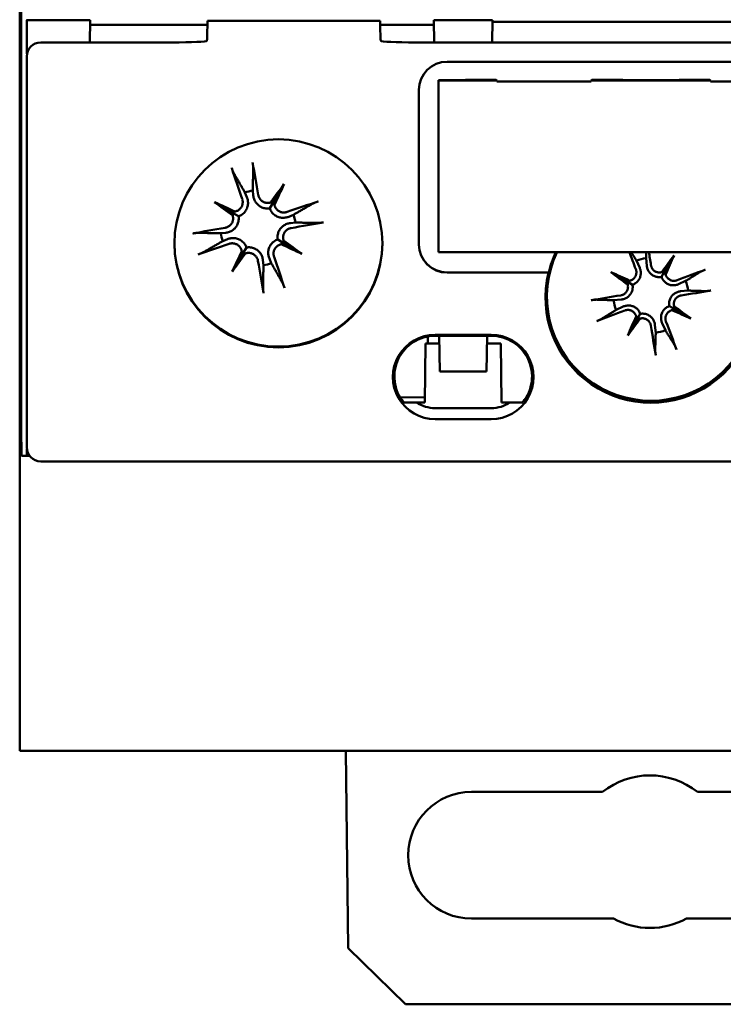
# Model space of a CAD drawing. Header units: millimetres. Extents: x 0 to 187, y 0 to 231.
# Tile 3 of 16: x 142 to 167, y 0 to 35. Entities that reach past the tile are written whole.
import ezdxf

# ---------------------------------------------------------------- set-up
doc = ezdxf.new("R2010")
doc.units = ezdxf.units.MM
doc.layers.add('Arêtes visibles(ISO)', color=7, linetype='Continuous', lineweight=50)

msp = doc.modelspace()

# ---------------------------------------------------------------- linework, layer by layer
at = {"layer": 'Arêtes visibles(ISO)'}
for p, q in [((142.359, 9.009), (142.359, 89.009)), ((142.409, 27.402), (142.409, 70.602)), ((142.618, 35.002), (142.63, 35.014)), ((142.618, 33.8), (142.618, 35.002)), ((144.867, 35.002), (142.618, 35.002)), ((144.867, 35.002), (144.853, 34.205)), ((144.864, 34.828), (149.033, 34.828)), ((149.033, 34.755), (149.033, 34.974)), ((155.185, 34.974), (149.033, 34.974)), ((155.185, 34.974), (155.185, 34.755)), ((155.185, 34.828), (157.089, 34.828)), ((157.086, 35.002), (157.1, 34.205)), ((159.179, 35.002), (157.086, 35.002)), ((159.179, 35.002), (159.165, 34.205)), ((159.178, 34.94), (170.44, 34.94)), ((143.109, 34.205), (147.523, 34.205)), ((156.695, 34.205), (172.923, 34.205)), ((142.609, 33.705), (142.609, 19.807)), ((157.559, 33.517), (172.059, 33.517)), ((158.209, 32.865), (157.259, 32.865)), ((157.259, 32.851), (157.259, 32.865)), ((157.259, 32.851), (159.329, 32.851)), ((157.259, 26.752), (157.259, 32.851)), ((158.209, 32.873), (159.307, 32.873)), ((158.209, 32.865), (158.209, 32.873)), ((159.329, 32.851), (159.307, 32.873)), ((159.329, 32.821), (159.329, 32.851)), ((162.689, 32.821), (159.329, 32.821)), ((162.711, 32.873), (162.689, 32.851)), ((162.689, 32.851), (166.929, 32.851)), ((162.689, 32.851), (162.689, 32.821)), ((162.711, 32.873), (163.809, 32.873)), ((163.809, 32.865), (163.809, 32.873)), ((165.809, 32.865), (163.809, 32.865)), ((165.809, 32.873), (166.907, 32.873)), ((165.809, 32.865), (165.809, 32.873)), ((166.929, 32.851), (166.907, 32.873)), ((166.929, 32.821), (166.929, 32.851)), ((170.289, 32.821), (166.929, 32.821)), ((156.559, 27.018), (156.559, 32.518)), ((151.759, 29.16), (151.377, 28.516)), ((150.371, 28.864), (150.44, 28.698)), ((150.667, 28.756), (150.648, 28.934)), ((149.288, 28.53), (149.932, 28.147)), ((151.377, 28.516), (151.252, 28.306)), ((149.932, 28.147), (150.142, 28.023)), ((152.093, 28.077), (151.927, 28.008)), ((151.985, 27.781), (152.164, 27.8)), ((142.409, 20.502), (142.409, 27.402)), ((149.692, 27.438), (149.514, 27.419)), ((149.584, 27.142), (149.75, 27.211)), ((151.746, 27.071), (151.535, 27.196)), ((152.39, 26.689), (151.746, 27.071)), ((149.918, 26.058), (150.301, 26.703)), ((150.301, 26.703), (150.426, 26.913)), ((172.359, 26.752), (157.259, 26.752)), ((165.63, 26.63), (165.285, 26.033)), ((151.01, 26.463), (151.03, 26.284)), ((151.306, 26.355), (151.238, 26.521)), ((164.295, 26.445), (164.409, 26.194)), ((164.663, 26.262), (164.637, 26.536)), ((157.559, 26.022), (161.173, 26.022)), ((161.162, 26.019), (157.559, 26.019)), ((161.173, 26.022), (161.162, 26.019)), ((163.388, 26.031), (163.985, 25.686)), ((165.285, 26.033), (165.188, 25.866)), ((163.985, 25.686), (164.152, 25.589)), ((166.044, 25.723), (165.794, 25.609)), ((165.862, 25.355), (166.136, 25.381)), ((163.756, 25.064), (163.482, 25.038)), ((163.573, 24.696), (163.824, 24.81)), ((164.332, 24.385), (164.429, 24.553)), ((165.633, 24.733), (165.466, 24.83)), ((166.23, 24.388), (165.633, 24.733)), ((163.987, 23.788), (164.332, 24.385)), ((165.322, 23.974), (165.208, 24.224)), ((164.954, 24.156), (164.98, 23.882)), ((156.794, 23.502), (156.773, 21.406)), ((157.286, 23.502), (156.794, 23.502)), ((156.874, 23.748), (156.872, 23.502)), ((157.133, 23.806), (159.133, 23.806)), ((159.133, 23.771), (157.133, 23.771)), ((157.282, 23.771), (157.304, 22.502)), ((158.983, 23.771), (158.961, 22.502)), ((159.473, 23.502), (158.978, 23.502)), ((159.473, 23.502), (159.494, 21.406)), ((157.304, 22.502), (158.961, 22.502)), ((156.775, 21.59), (155.889, 21.583)), ((156.013, 21.406), (156.471, 21.406)), ((156.471, 21.406), (156.773, 21.406)), ((159.494, 21.406), (159.795, 21.406)), ((159.795, 21.406), (160.253, 21.406)), ((159.133, 21.199), (157.133, 21.199)), ((159.133, 20.806), (157.133, 20.806)), ((142.426, 19.502), (142.409, 20.502)), ((142.614, 19.502), (142.614, 19.737)), ((142.426, 19.502), (142.614, 19.502)), ((142.614, 19.502), (142.713, 19.502)), ((143.109, 19.307), (143.152, 19.307)), ((143.152, 19.307), (186.465, 19.307)), ((142.359, 9.009), (142.505, 9.009)), ((142.505, 9.009), (142.859, 9.009)), ((186.759, 9.009), (142.859, 9.009)), ((153.963, 8.996), (153.976, 9.009)), ((154.037, 2), (153.963, 8.996)), ((158.425, 7.55), (163.086, 7.55)), ((166.46, 7.55), (171.125, 7.55)), ((163.474, 3.05), (158.425, 3.05)), ((171.125, 3.05), (166.075, 3.05)), ((156.079, 0), (154.037, 2)), ((173.538, 0), (156.079, 0))]:
    msp.add_line(p, q, dxfattribs=at)
at = {"layer": 'Arêtes visibles(ISO)', "flags": 128}
for points in [[(148.994, 34.247), (148.996, 34.247), (148.998, 34.248), (149, 34.249), (149.001, 34.25), (149.003, 34.251), (149.004, 34.252), (149.006, 34.254), (149.007, 34.255), (149.009, 34.257), (149.01, 34.259), (149.011, 34.262), (149.012, 34.264), (149.013, 34.267), (149.014, 34.27), (149.015, 34.273), (149.016, 34.276), (149.017, 34.28), (149.018, 34.283), (149.019, 34.287), (149.019, 34.291), (149.02, 34.295), (149.021, 34.3), (149.021, 34.304), (149.021, 34.309)], [(155.196, 34.309), (155.197, 34.304), (155.197, 34.3), (155.198, 34.295), (155.198, 34.291), (155.199, 34.287), (155.2, 34.283), (155.2, 34.28), (155.201, 34.276), (155.202, 34.273), (155.203, 34.27), (155.204, 34.267), (155.205, 34.264), (155.206, 34.262), (155.208, 34.259), (155.209, 34.257), (155.21, 34.255), (155.212, 34.254), (155.213, 34.252), (155.215, 34.251), (155.216, 34.25), (155.218, 34.249), (155.22, 34.248), (155.221, 34.247), (155.223, 34.247)], [(150.641, 29.932), (150.643, 29.923), (150.645, 29.914), (150.646, 29.904), (150.648, 29.894), (150.649, 29.885), (150.651, 29.876), (150.652, 29.866), (150.654, 29.857), (150.655, 29.847), (150.656, 29.837), (150.657, 29.828), (150.658, 29.82), (150.659, 29.811), (150.66, 29.803), (150.661, 29.794), (150.662, 29.786), (150.663, 29.779), (150.663, 29.771), (150.664, 29.765), (150.664, 29.759), (150.664, 29.753), (150.664, 29.747), (150.664, 29.742), (150.664, 29.737)], [(149.972, 29.56), (149.97, 29.564), (149.968, 29.569), (149.965, 29.574), (149.962, 29.58), (149.96, 29.585), (149.957, 29.591), (149.954, 29.598), (149.951, 29.605), (149.948, 29.612), (149.944, 29.62), (149.941, 29.628), (149.938, 29.636), (149.935, 29.644), (149.931, 29.652), (149.928, 29.661), (149.924, 29.671), (149.921, 29.68), (149.918, 29.689), (149.915, 29.698), (149.911, 29.706), (149.908, 29.715), (149.905, 29.725), (149.902, 29.734), (149.899, 29.743)], [(149.972, 29.56), (149.993, 29.524), (150.013, 29.489), (150.033, 29.454), (150.052, 29.421), (150.071, 29.387), (150.09, 29.355), (150.108, 29.323), (150.126, 29.292), (150.144, 29.261), (150.161, 29.231), (150.178, 29.202), (150.194, 29.173), (150.211, 29.145), (150.227, 29.117), (150.242, 29.089), (150.258, 29.062), (150.273, 29.036), (150.288, 29.01), (150.302, 28.985), (150.316, 28.96), (150.331, 28.935), (150.344, 28.911), (150.358, 28.887), (150.371, 28.864)], [(150.648, 28.934), (150.649, 28.961), (150.649, 28.989), (150.65, 29.017), (150.65, 29.045), (150.651, 29.074), (150.651, 29.103), (150.652, 29.133), (150.653, 29.163), (150.653, 29.194), (150.654, 29.226), (150.654, 29.258), (150.655, 29.29), (150.656, 29.324), (150.657, 29.358), (150.657, 29.392), (150.658, 29.428), (150.659, 29.464), (150.659, 29.5), (150.66, 29.538), (150.661, 29.576), (150.662, 29.615), (150.663, 29.655), (150.664, 29.695), (150.664, 29.737)], [(151.252, 28.306), (151.217, 28.301), (151.181, 28.299), (151.145, 28.299), (151.108, 28.303), (151.073, 28.308), (151.038, 28.316), (151.005, 28.327), (150.971, 28.34), (150.938, 28.355), (150.907, 28.373), (150.877, 28.394), (150.849, 28.415), (150.823, 28.438), (150.8, 28.462), (150.779, 28.487), (150.759, 28.513), (150.74, 28.541), (150.724, 28.57), (150.709, 28.601), (150.697, 28.632), (150.686, 28.663), (150.678, 28.694), (150.672, 28.725), (150.667, 28.756)], [(151.285, 28.514), (151.262, 28.508), (151.238, 28.503), (151.214, 28.5), (151.19, 28.498), (151.165, 28.498), (151.14, 28.5), (151.116, 28.504), (151.091, 28.51), (151.068, 28.517), (151.045, 28.526), (151.023, 28.537), (151.002, 28.548), (150.982, 28.561), (150.963, 28.576), (150.945, 28.593), (150.927, 28.61), (150.911, 28.629), (150.897, 28.65), (150.884, 28.671), (150.872, 28.692), (150.863, 28.715), (150.855, 28.737), (150.848, 28.76), (150.843, 28.783)], [(150.272, 28.637), (150.279, 28.615), (150.284, 28.591), (150.288, 28.567), (150.29, 28.543), (150.291, 28.518), (150.289, 28.493), (150.286, 28.469), (150.281, 28.444), (150.274, 28.421), (150.266, 28.398), (150.257, 28.376), (150.246, 28.355), (150.233, 28.335), (150.218, 28.315), (150.202, 28.296), (150.185, 28.278), (150.166, 28.262), (150.146, 28.246), (150.126, 28.233), (150.104, 28.221), (150.083, 28.211), (150.06, 28.202), (150.038, 28.195), (150.014, 28.19)], [(150.44, 28.698), (150.451, 28.669), (150.46, 28.639), (150.468, 28.607), (150.474, 28.575), (150.478, 28.541), (150.479, 28.508), (150.479, 28.474), (150.476, 28.441), (150.471, 28.408), (150.464, 28.376), (150.455, 28.344), (150.444, 28.312), (150.43, 28.28), (150.413, 28.248), (150.394, 28.217), (150.373, 28.187), (150.349, 28.159), (150.325, 28.134), (150.299, 28.111), (150.27, 28.089), (150.24, 28.068), (150.208, 28.051), (150.175, 28.035), (150.142, 28.023)], [(151.867, 28.176), (151.844, 28.169), (151.821, 28.164), (151.797, 28.16), (151.772, 28.158), (151.747, 28.157), (151.723, 28.159), (151.698, 28.162), (151.674, 28.167), (151.65, 28.174), (151.628, 28.182), (151.606, 28.191), (151.585, 28.203), (151.564, 28.215), (151.544, 28.23), (151.525, 28.246), (151.507, 28.263), (151.491, 28.282), (151.476, 28.302), (151.462, 28.322), (151.45, 28.344), (151.44, 28.366), (151.432, 28.388), (151.425, 28.41), (151.419, 28.434)], [(152.79, 28.476), (152.754, 28.455), (152.718, 28.435), (152.684, 28.415), (152.65, 28.396), (152.617, 28.377), (152.584, 28.358), (152.553, 28.34), (152.521, 28.322), (152.491, 28.304), (152.461, 28.287), (152.431, 28.27), (152.402, 28.254), (152.374, 28.237), (152.346, 28.221), (152.319, 28.206), (152.292, 28.19), (152.266, 28.175), (152.24, 28.161), (152.214, 28.146), (152.189, 28.132), (152.165, 28.118), (152.14, 28.104), (152.117, 28.09), (152.093, 28.077)], [(152.79, 28.476), (152.794, 28.478), (152.798, 28.48), (152.804, 28.483), (152.809, 28.486), (152.815, 28.488), (152.821, 28.491), (152.827, 28.494), (152.834, 28.497), (152.842, 28.5), (152.85, 28.504), (152.857, 28.507), (152.865, 28.51), (152.873, 28.513), (152.882, 28.517), (152.891, 28.52), (152.9, 28.524), (152.909, 28.527), (152.918, 28.53), (152.927, 28.534), (152.936, 28.537), (152.945, 28.54), (152.954, 28.543), (152.963, 28.546), (152.972, 28.549)], [(149.934, 28.055), (149.941, 28.032), (149.945, 28.009), (149.949, 27.985), (149.95, 27.96), (149.95, 27.936), (149.948, 27.911), (149.944, 27.886), (149.938, 27.862), (149.931, 27.838), (149.922, 27.815), (149.912, 27.793), (149.9, 27.773), (149.887, 27.753), (149.872, 27.734), (149.855, 27.715), (149.838, 27.698), (149.819, 27.682), (149.799, 27.667), (149.777, 27.654), (149.756, 27.643), (149.733, 27.633), (149.711, 27.625), (149.688, 27.619), (149.665, 27.614)], [(150.142, 28.023), (150.147, 27.988), (150.149, 27.952), (150.149, 27.915), (150.146, 27.879), (150.14, 27.843), (150.132, 27.809), (150.121, 27.775), (150.108, 27.742), (150.093, 27.709), (150.075, 27.677), (150.055, 27.647), (150.033, 27.619), (150.01, 27.594), (149.986, 27.571), (149.962, 27.549), (149.935, 27.529), (149.907, 27.511), (149.878, 27.494), (149.848, 27.48), (149.817, 27.467), (149.785, 27.457), (149.754, 27.448), (149.723, 27.442), (149.692, 27.438)], [(151.927, 28.008), (151.898, 27.997), (151.868, 27.988), (151.837, 27.98), (151.804, 27.974), (151.771, 27.971), (151.737, 27.969), (151.704, 27.97), (151.67, 27.972), (151.638, 27.977), (151.606, 27.984), (151.574, 27.993), (151.541, 28.004), (151.509, 28.018), (151.477, 28.035), (151.446, 28.054), (151.417, 28.076), (151.389, 28.099), (151.364, 28.123), (151.34, 28.15), (151.318, 28.178), (151.298, 28.209), (151.28, 28.24), (151.265, 28.273), (151.252, 28.306)], [(151.535, 27.196), (151.531, 27.231), (151.528, 27.267), (151.529, 27.303), (151.532, 27.34), (151.538, 27.375), (151.546, 27.41), (151.556, 27.443), (151.569, 27.477), (151.585, 27.51), (151.603, 27.542), (151.623, 27.571), (151.645, 27.599), (151.668, 27.625), (151.691, 27.648), (151.716, 27.669), (151.743, 27.689), (151.771, 27.708), (151.8, 27.724), (151.83, 27.739), (151.861, 27.751), (151.892, 27.762), (151.924, 27.77), (151.955, 27.777), (151.985, 27.781)], [(152.164, 27.8), (152.191, 27.8), (152.218, 27.799), (152.246, 27.799), (152.274, 27.798), (152.303, 27.797), (152.332, 27.797), (152.362, 27.796), (152.393, 27.796), (152.424, 27.795), (152.455, 27.794), (152.487, 27.794), (152.52, 27.793), (152.553, 27.792), (152.587, 27.792), (152.622, 27.791), (152.657, 27.79), (152.693, 27.789), (152.73, 27.789), (152.767, 27.788), (152.805, 27.787), (152.844, 27.786), (152.884, 27.785), (152.925, 27.785), (152.966, 27.784)], [(153.162, 27.807), (153.153, 27.805), (153.143, 27.803), (153.133, 27.802), (153.124, 27.8), (153.114, 27.799), (153.105, 27.797), (153.096, 27.796), (153.086, 27.794), (153.076, 27.793), (153.067, 27.792), (153.058, 27.791), (153.049, 27.79), (153.041, 27.789), (153.032, 27.788), (153.024, 27.787), (153.016, 27.786), (153.008, 27.786), (153.001, 27.785), (152.994, 27.785), (152.988, 27.784), (152.982, 27.784), (152.976, 27.784), (152.971, 27.784), (152.966, 27.784)], [(148.516, 27.412), (148.525, 27.414), (148.535, 27.415), (148.544, 27.417), (148.554, 27.419), (148.563, 27.42), (148.572, 27.421), (148.582, 27.423), (148.592, 27.424), (148.601, 27.426), (148.611, 27.427), (148.62, 27.428), (148.628, 27.429), (148.637, 27.43), (148.645, 27.431), (148.654, 27.432), (148.662, 27.432), (148.67, 27.433), (148.677, 27.434), (148.683, 27.434), (148.69, 27.435), (148.696, 27.435), (148.701, 27.435), (148.707, 27.435), (148.711, 27.435)], [(149.514, 27.419), (149.487, 27.419), (149.459, 27.42), (149.432, 27.42), (149.403, 27.421), (149.374, 27.421), (149.345, 27.422), (149.315, 27.423), (149.285, 27.423), (149.254, 27.424), (149.222, 27.424), (149.19, 27.425), (149.158, 27.426), (149.124, 27.426), (149.09, 27.427), (149.056, 27.428), (149.021, 27.429), (148.985, 27.429), (148.948, 27.43), (148.91, 27.431), (148.872, 27.432), (148.833, 27.432), (148.793, 27.433), (148.753, 27.434), (148.711, 27.435)], [(151.743, 27.164), (151.737, 27.186), (151.732, 27.21), (151.729, 27.234), (151.728, 27.258), (151.728, 27.283), (151.73, 27.308), (151.734, 27.333), (151.739, 27.357), (151.747, 27.381), (151.756, 27.403), (151.766, 27.425), (151.778, 27.446), (151.791, 27.466), (151.806, 27.485), (151.822, 27.503), (151.84, 27.521), (151.859, 27.537), (151.879, 27.551), (151.9, 27.564), (151.922, 27.576), (151.944, 27.586), (151.967, 27.594), (151.989, 27.6), (152.013, 27.605)], [(148.888, 26.743), (148.924, 26.764), (148.959, 26.784), (148.994, 26.804), (149.028, 26.823), (149.061, 26.842), (149.093, 26.861), (149.125, 26.879), (149.156, 26.897), (149.187, 26.914), (149.217, 26.932), (149.246, 26.948), (149.275, 26.965), (149.304, 26.981), (149.331, 26.997), (149.359, 27.013), (149.386, 27.028), (149.412, 27.043), (149.438, 27.058), (149.463, 27.073), (149.488, 27.087), (149.513, 27.101), (149.537, 27.115), (149.561, 27.128), (149.584, 27.142)], [(149.75, 27.211), (149.779, 27.221), (149.81, 27.231), (149.841, 27.238), (149.873, 27.244), (149.907, 27.248), (149.94, 27.25), (149.974, 27.249), (150.007, 27.246), (150.04, 27.242), (150.072, 27.235), (150.104, 27.226), (150.136, 27.214), (150.169, 27.2), (150.201, 27.184), (150.232, 27.165), (150.261, 27.143), (150.289, 27.12), (150.314, 27.096), (150.338, 27.069), (150.36, 27.04), (150.38, 27.01), (150.398, 26.978), (150.413, 26.946), (150.426, 26.913)], [(149.811, 27.043), (149.833, 27.05), (149.857, 27.055), (149.881, 27.059), (149.905, 27.061), (149.93, 27.061), (149.955, 27.06), (149.979, 27.057), (150.004, 27.052), (150.027, 27.045), (150.05, 27.037), (150.072, 27.027), (150.093, 27.016), (150.113, 27.003), (150.133, 26.989), (150.152, 26.973), (150.17, 26.956), (150.187, 26.937), (150.202, 26.917), (150.215, 26.896), (150.227, 26.875), (150.237, 26.853), (150.246, 26.831), (150.253, 26.808), (150.258, 26.785)], [(151.238, 26.521), (151.227, 26.55), (151.217, 26.58), (151.21, 26.612), (151.204, 26.644), (151.2, 26.677), (151.198, 26.711), (151.199, 26.744), (151.202, 26.778), (151.206, 26.811), (151.213, 26.842), (151.222, 26.874), (151.234, 26.907), (151.248, 26.939), (151.264, 26.971), (151.284, 27.002), (151.305, 27.032), (151.328, 27.059), (151.353, 27.085), (151.379, 27.108), (151.408, 27.13), (151.438, 27.15), (151.47, 27.168), (151.502, 27.183), (151.535, 27.196)], [(151.405, 26.581), (151.398, 26.604), (151.393, 26.627), (151.389, 26.651), (151.387, 26.676), (151.387, 26.701), (151.388, 26.725), (151.391, 26.75), (151.396, 26.774), (151.403, 26.798), (151.411, 26.821), (151.421, 26.842), (151.432, 26.863), (151.445, 26.884), (151.459, 26.904), (151.475, 26.923), (151.493, 26.941), (151.511, 26.957), (151.531, 26.972), (151.552, 26.986), (151.573, 26.998), (151.595, 27.008), (151.617, 27.016), (151.64, 27.023), (151.664, 27.029)], [(148.888, 26.743), (148.884, 26.741), (148.879, 26.738), (148.874, 26.736), (148.869, 26.733), (148.863, 26.73), (148.857, 26.728), (148.85, 26.725), (148.843, 26.721), (148.836, 26.718), (148.828, 26.715), (148.82, 26.712), (148.812, 26.708), (148.804, 26.705), (148.796, 26.702), (148.787, 26.698), (148.778, 26.695), (148.768, 26.692), (148.759, 26.688), (148.751, 26.685), (148.742, 26.682), (148.733, 26.679), (148.723, 26.676), (148.714, 26.672), (148.705, 26.669)], [(150.393, 26.705), (150.416, 26.711), (150.439, 26.716), (150.463, 26.719), (150.488, 26.721), (150.512, 26.72), (150.537, 26.718), (150.562, 26.714), (150.586, 26.709), (150.61, 26.701), (150.633, 26.692), (150.655, 26.682), (150.675, 26.67), (150.695, 26.657), (150.714, 26.642), (150.733, 26.626), (150.75, 26.608), (150.766, 26.589), (150.781, 26.569), (150.794, 26.548), (150.805, 26.526), (150.815, 26.504), (150.823, 26.481), (150.829, 26.459), (150.834, 26.436)], [(150.426, 26.913), (150.461, 26.918), (150.496, 26.92), (150.533, 26.919), (150.569, 26.916), (150.605, 26.911), (150.639, 26.903), (150.673, 26.892), (150.706, 26.879), (150.739, 26.863), (150.771, 26.845), (150.801, 26.825), (150.829, 26.803), (150.854, 26.78), (150.878, 26.757), (150.899, 26.732), (150.919, 26.706), (150.937, 26.678), (150.954, 26.648), (150.968, 26.618), (150.981, 26.587), (150.991, 26.556), (151, 26.525), (151.006, 26.494), (151.01, 26.463)], [(164.104, 26.752), (164.113, 26.738), (164.122, 26.724), (164.131, 26.71), (164.139, 26.696), (164.148, 26.682), (164.156, 26.669), (164.164, 26.655), (164.173, 26.642), (164.181, 26.629), (164.189, 26.616), (164.197, 26.603), (164.205, 26.59), (164.213, 26.577), (164.221, 26.565), (164.228, 26.552), (164.236, 26.54), (164.244, 26.528), (164.251, 26.515), (164.259, 26.503), (164.266, 26.492), (164.273, 26.48), (164.281, 26.468), (164.288, 26.456), (164.295, 26.445)], [(164.637, 26.536), (164.638, 26.545), (164.638, 26.553), (164.638, 26.562), (164.639, 26.57), (164.639, 26.579), (164.639, 26.588), (164.639, 26.596), (164.64, 26.605), (164.64, 26.614), (164.64, 26.623), (164.641, 26.632), (164.641, 26.641), (164.641, 26.65), (164.641, 26.659), (164.642, 26.668), (164.642, 26.677), (164.642, 26.686), (164.643, 26.695), (164.643, 26.705), (164.643, 26.714), (164.644, 26.723), (164.644, 26.733), (164.644, 26.742), (164.645, 26.752)], [(151.03, 26.284), (151.029, 26.257), (151.028, 26.23), (151.028, 26.202), (151.027, 26.174), (151.027, 26.145), (151.026, 26.116), (151.026, 26.086), (151.025, 26.055), (151.024, 26.025), (151.024, 25.993), (151.023, 25.961), (151.022, 25.928), (151.022, 25.895), (151.021, 25.861), (151.02, 25.826), (151.02, 25.791), (151.019, 25.755), (151.018, 25.718), (151.017, 25.681), (151.017, 25.643), (151.016, 25.604), (151.015, 25.564), (151.014, 25.523), (151.013, 25.482)], [(151.705, 25.658), (151.684, 25.694), (151.664, 25.73), (151.644, 25.764), (151.625, 25.798), (151.606, 25.831), (151.587, 25.864), (151.569, 25.896), (151.551, 25.927), (151.534, 25.957), (151.517, 25.987), (151.5, 26.017), (151.483, 26.046), (151.467, 26.074), (151.451, 26.102), (151.435, 26.129), (151.42, 26.156), (151.405, 26.183), (151.39, 26.209), (151.375, 26.234), (151.361, 26.259), (151.347, 26.284), (151.333, 26.308), (151.32, 26.331), (151.306, 26.355)], [(165.188, 25.866), (165.157, 25.861), (165.125, 25.858), (165.093, 25.858), (165.06, 25.86), (165.028, 25.864), (164.997, 25.871), (164.966, 25.879), (164.936, 25.891), (164.907, 25.904), (164.878, 25.92), (164.851, 25.938), (164.825, 25.957), (164.802, 25.977), (164.781, 25.999), (164.762, 26.021), (164.744, 26.044), (164.728, 26.07), (164.713, 26.096), (164.7, 26.123), (164.689, 26.151), (164.679, 26.179), (164.672, 26.207), (164.667, 26.235), (164.663, 26.262)], [(165.194, 26.035), (165.174, 26.03), (165.153, 26.027), (165.131, 26.025), (165.11, 26.024), (165.088, 26.025), (165.066, 26.028), (165.044, 26.032), (165.023, 26.037), (165.002, 26.045), (164.982, 26.053), (164.964, 26.063), (164.946, 26.073), (164.928, 26.086), (164.912, 26.099), (164.896, 26.114), (164.881, 26.13), (164.867, 26.147), (164.854, 26.165), (164.843, 26.184), (164.834, 26.203), (164.825, 26.223), (164.819, 26.243), (164.813, 26.263), (164.809, 26.283)], [(164.272, 26.14), (164.279, 26.12), (164.285, 26.1), (164.289, 26.079), (164.291, 26.057), (164.293, 26.035), (164.292, 26.013), (164.29, 25.992), (164.287, 25.97), (164.282, 25.949), (164.276, 25.929), (164.268, 25.909), (164.259, 25.89), (164.249, 25.871), (164.237, 25.853), (164.224, 25.836), (164.209, 25.819), (164.194, 25.804), (164.177, 25.789), (164.159, 25.776), (164.141, 25.765), (164.122, 25.755), (164.103, 25.746), (164.083, 25.739), (164.063, 25.733)], [(164.409, 26.194), (164.42, 26.169), (164.429, 26.142), (164.437, 26.114), (164.443, 26.085), (164.447, 26.055), (164.45, 26.025), (164.45, 25.995), (164.448, 25.965), (164.444, 25.936), (164.439, 25.907), (164.431, 25.878), (164.421, 25.849), (164.409, 25.819), (164.394, 25.791), (164.377, 25.763), (164.358, 25.736), (164.338, 25.711), (164.316, 25.689), (164.292, 25.667), (164.266, 25.647), (164.239, 25.629), (164.211, 25.614), (164.181, 25.6), (164.152, 25.589)], [(165.739, 25.746), (165.719, 25.739), (165.699, 25.734), (165.678, 25.729), (165.656, 25.727), (165.635, 25.725), (165.613, 25.726), (165.591, 25.728), (165.569, 25.731), (165.548, 25.736), (165.528, 25.743), (165.508, 25.75), (165.489, 25.759), (165.471, 25.769), (165.453, 25.781), (165.435, 25.794), (165.419, 25.809), (165.403, 25.825), (165.389, 25.841), (165.376, 25.859), (165.364, 25.877), (165.354, 25.896), (165.345, 25.915), (165.338, 25.935), (165.332, 25.955)], [(166.551, 26.038), (166.526, 26.022), (166.502, 26.007), (166.477, 25.992), (166.453, 25.977), (166.43, 25.963), (166.407, 25.948), (166.384, 25.934), (166.362, 25.92), (166.34, 25.906), (166.318, 25.893), (166.296, 25.88), (166.275, 25.866), (166.255, 25.854), (166.234, 25.841), (166.214, 25.828), (166.194, 25.816), (166.174, 25.804), (166.155, 25.792), (166.136, 25.78), (166.117, 25.768), (166.098, 25.757), (166.08, 25.745), (166.062, 25.734), (166.044, 25.723)], [(166.551, 26.038), (166.555, 26.04), (166.56, 26.043), (166.565, 26.046), (166.571, 26.049), (166.577, 26.052), (166.583, 26.055), (166.589, 26.058), (166.597, 26.062), (166.604, 26.065), (166.612, 26.069), (166.62, 26.073), (166.628, 26.076), (166.636, 26.08), (166.645, 26.084), (166.654, 26.088), (166.664, 26.091), (166.673, 26.095), (166.682, 26.099), (166.691, 26.102), (166.7, 26.106), (166.709, 26.11), (166.719, 26.113), (166.728, 26.117), (166.737, 26.12)], [(151.705, 25.658), (151.707, 25.654), (151.71, 25.65), (151.712, 25.645), (151.715, 25.639), (151.718, 25.633), (151.721, 25.628), (151.724, 25.621), (151.727, 25.614), (151.73, 25.606), (151.733, 25.599), (151.736, 25.591), (151.74, 25.583), (151.743, 25.575), (151.746, 25.566), (151.75, 25.557), (151.753, 25.548), (151.757, 25.539), (151.76, 25.53), (151.763, 25.521), (151.766, 25.512), (151.769, 25.503), (151.773, 25.494), (151.776, 25.485), (151.779, 25.476)], [(163.983, 25.595), (163.988, 25.574), (163.991, 25.553), (163.993, 25.532), (163.994, 25.51), (163.993, 25.488), (163.991, 25.466), (163.986, 25.445), (163.981, 25.423), (163.974, 25.403), (163.965, 25.383), (163.956, 25.364), (163.945, 25.346), (163.933, 25.329), (163.919, 25.312), (163.904, 25.296), (163.888, 25.281), (163.871, 25.267), (163.853, 25.255), (163.834, 25.244), (163.815, 25.234), (163.795, 25.226), (163.776, 25.219), (163.756, 25.214), (163.735, 25.21)], [(164.152, 25.589), (164.157, 25.558), (164.16, 25.526), (164.16, 25.493), (164.158, 25.461), (164.154, 25.429), (164.148, 25.397), (164.139, 25.367), (164.128, 25.337), (164.114, 25.307), (164.098, 25.278), (164.081, 25.251), (164.061, 25.226), (164.041, 25.203), (164.02, 25.182), (163.997, 25.163), (163.974, 25.145), (163.949, 25.128), (163.922, 25.113), (163.895, 25.1), (163.867, 25.089), (163.839, 25.08), (163.811, 25.073), (163.783, 25.068), (163.756, 25.064)], [(165.794, 25.609), (165.768, 25.598), (165.742, 25.589), (165.714, 25.581), (165.685, 25.575), (165.655, 25.571), (165.625, 25.569), (165.595, 25.568), (165.565, 25.57), (165.535, 25.574), (165.507, 25.579), (165.478, 25.587), (165.448, 25.597), (165.419, 25.609), (165.39, 25.624), (165.362, 25.641), (165.335, 25.66), (165.311, 25.68), (165.288, 25.702), (165.267, 25.726), (165.247, 25.752), (165.229, 25.779), (165.213, 25.807), (165.2, 25.837), (165.188, 25.866)], [(151.036, 25.286), (151.034, 25.296), (151.033, 25.305), (151.031, 25.315), (151.03, 25.324), (151.028, 25.334), (151.027, 25.343), (151.025, 25.352), (151.024, 25.362), (151.023, 25.372), (151.021, 25.381), (151.02, 25.39), (151.019, 25.399), (151.018, 25.407), (151.017, 25.416), (151.016, 25.424), (151.016, 25.432), (151.015, 25.44), (151.014, 25.447), (151.014, 25.454), (151.014, 25.46), (151.013, 25.466), (151.013, 25.472), (151.013, 25.477), (151.013, 25.482)], [(165.466, 24.83), (165.46, 24.861), (165.458, 24.893), (165.457, 24.925), (165.459, 24.958), (165.463, 24.99), (165.47, 25.021), (165.479, 25.052), (165.49, 25.082), (165.504, 25.112), (165.519, 25.14), (165.537, 25.167), (165.556, 25.193), (165.577, 25.216), (165.598, 25.237), (165.62, 25.256), (165.644, 25.274), (165.669, 25.29), (165.695, 25.305), (165.722, 25.318), (165.75, 25.329), (165.778, 25.339), (165.807, 25.346), (165.834, 25.351), (165.862, 25.355)], [(166.136, 25.381), (166.157, 25.38), (166.178, 25.379), (166.2, 25.379), (166.221, 25.378), (166.244, 25.377), (166.266, 25.376), (166.289, 25.376), (166.312, 25.375), (166.335, 25.374), (166.359, 25.373), (166.383, 25.373), (166.408, 25.372), (166.432, 25.371), (166.458, 25.37), (166.483, 25.369), (166.509, 25.368), (166.536, 25.367), (166.562, 25.367), (166.59, 25.366), (166.617, 25.365), (166.645, 25.364), (166.674, 25.363), (166.703, 25.362), (166.732, 25.361)], [(166.934, 25.382), (166.925, 25.381), (166.915, 25.379), (166.905, 25.377), (166.895, 25.376), (166.885, 25.374), (166.876, 25.373), (166.866, 25.372), (166.856, 25.371), (166.846, 25.369), (166.837, 25.368), (166.827, 25.367), (166.818, 25.366), (166.809, 25.365), (166.801, 25.364), (166.792, 25.363), (166.783, 25.363), (166.775, 25.362), (166.768, 25.362), (166.761, 25.361), (166.755, 25.361), (166.748, 25.361), (166.743, 25.361), (166.737, 25.361), (166.732, 25.361)], [(162.683, 25.036), (162.693, 25.038), (162.703, 25.04), (162.713, 25.041), (162.722, 25.043), (162.732, 25.044), (162.742, 25.046), (162.751, 25.047), (162.761, 25.048), (162.771, 25.049), (162.781, 25.051), (162.791, 25.052), (162.8, 25.053), (162.808, 25.054), (162.817, 25.054), (162.826, 25.055), (162.834, 25.056), (162.842, 25.057), (162.85, 25.057), (162.856, 25.057), (162.863, 25.058), (162.869, 25.058), (162.875, 25.058), (162.88, 25.058), (162.885, 25.058)], [(163.482, 25.038), (163.461, 25.039), (163.44, 25.039), (163.418, 25.04), (163.396, 25.041), (163.374, 25.042), (163.352, 25.042), (163.329, 25.043), (163.306, 25.044), (163.282, 25.045), (163.259, 25.045), (163.234, 25.046), (163.21, 25.047), (163.185, 25.048), (163.16, 25.049), (163.134, 25.05), (163.108, 25.05), (163.082, 25.051), (163.055, 25.052), (163.028, 25.053), (163, 25.054), (162.972, 25.055), (162.944, 25.056), (162.915, 25.057), (162.885, 25.058)], [(165.634, 24.824), (165.63, 24.844), (165.626, 24.865), (165.624, 24.887), (165.623, 24.909), (165.624, 24.931), (165.627, 24.952), (165.631, 24.974), (165.637, 24.995), (165.644, 25.016), (165.652, 25.036), (165.662, 25.054), (165.673, 25.072), (165.685, 25.09), (165.699, 25.107), (165.713, 25.123), (165.729, 25.138), (165.746, 25.151), (165.765, 25.164), (165.783, 25.175), (165.803, 25.184), (165.822, 25.193), (165.842, 25.199), (165.862, 25.205), (165.883, 25.209)], [(163.066, 24.381), (163.091, 24.396), (163.116, 24.412), (163.14, 24.427), (163.164, 24.442), (163.188, 24.456), (163.211, 24.471), (163.233, 24.485), (163.256, 24.499), (163.278, 24.512), (163.3, 24.526), (163.321, 24.539), (163.342, 24.552), (163.363, 24.565), (163.383, 24.578), (163.404, 24.59), (163.424, 24.603), (163.443, 24.615), (163.463, 24.627), (163.482, 24.639), (163.5, 24.651), (163.519, 24.662), (163.537, 24.673), (163.555, 24.685), (163.573, 24.696)], [(163.824, 24.81), (163.849, 24.821), (163.876, 24.83), (163.904, 24.838), (163.933, 24.844), (163.963, 24.848), (163.993, 24.85), (164.023, 24.85), (164.053, 24.849), (164.082, 24.845), (164.111, 24.839), (164.14, 24.832), (164.169, 24.822), (164.199, 24.81), (164.228, 24.795), (164.255, 24.778), (164.282, 24.759), (164.307, 24.738), (164.33, 24.717), (164.351, 24.693), (164.371, 24.667), (164.389, 24.64), (164.404, 24.611), (164.418, 24.582), (164.429, 24.553)], [(163.878, 24.673), (163.898, 24.68), (163.919, 24.685), (163.94, 24.689), (163.961, 24.692), (163.983, 24.693), (164.005, 24.693), (164.027, 24.691), (164.048, 24.687), (164.069, 24.682), (164.09, 24.676), (164.109, 24.669), (164.128, 24.66), (164.147, 24.649), (164.165, 24.637), (164.182, 24.624), (164.199, 24.61), (164.214, 24.594), (164.229, 24.577), (164.242, 24.56), (164.253, 24.541), (164.263, 24.523), (164.272, 24.503), (164.279, 24.484), (164.286, 24.463)], [(164.429, 24.553), (164.46, 24.558), (164.492, 24.561), (164.525, 24.561), (164.557, 24.559), (164.59, 24.555), (164.621, 24.548), (164.651, 24.539), (164.681, 24.528), (164.711, 24.515), (164.74, 24.499), (164.767, 24.481), (164.792, 24.462), (164.815, 24.441), (164.836, 24.42), (164.855, 24.398), (164.873, 24.374), (164.89, 24.349), (164.905, 24.323), (164.918, 24.296), (164.929, 24.268), (164.938, 24.24), (164.945, 24.212), (164.951, 24.184), (164.954, 24.156)], [(165.208, 24.224), (165.198, 24.25), (165.188, 24.277), (165.181, 24.305), (165.174, 24.334), (165.17, 24.363), (165.168, 24.393), (165.168, 24.423), (165.169, 24.453), (165.173, 24.483), (165.179, 24.512), (165.186, 24.54), (165.196, 24.57), (165.209, 24.599), (165.223, 24.628), (165.24, 24.656), (165.259, 24.683), (165.28, 24.707), (165.302, 24.73), (165.325, 24.751), (165.351, 24.771), (165.378, 24.789), (165.407, 24.805), (165.436, 24.819), (165.466, 24.83)], [(165.345, 24.279), (165.338, 24.299), (165.333, 24.319), (165.329, 24.34), (165.326, 24.362), (165.325, 24.383), (165.325, 24.405), (165.327, 24.427), (165.331, 24.449), (165.336, 24.47), (165.342, 24.49), (165.35, 24.51), (165.358, 24.529), (165.369, 24.547), (165.381, 24.565), (165.394, 24.583), (165.408, 24.599), (165.424, 24.615), (165.441, 24.629), (165.458, 24.642), (165.477, 24.654), (165.496, 24.664), (165.515, 24.673), (165.534, 24.68), (165.555, 24.686)], [(163.066, 24.381), (163.062, 24.378), (163.057, 24.376), (163.052, 24.373), (163.047, 24.37), (163.041, 24.367), (163.035, 24.364), (163.028, 24.36), (163.021, 24.357), (163.013, 24.353), (163.005, 24.35), (162.997, 24.346), (162.989, 24.342), (162.981, 24.339), (162.972, 24.335), (162.963, 24.331), (162.954, 24.327), (162.945, 24.323), (162.936, 24.32), (162.927, 24.316), (162.918, 24.313), (162.908, 24.309), (162.899, 24.305), (162.89, 24.302), (162.881, 24.299)], [(164.423, 24.384), (164.444, 24.388), (164.465, 24.392), (164.486, 24.394), (164.508, 24.395), (164.53, 24.394), (164.552, 24.391), (164.574, 24.387), (164.595, 24.381), (164.615, 24.374), (164.635, 24.366), (164.654, 24.356), (164.672, 24.345), (164.689, 24.333), (164.706, 24.32), (164.722, 24.305), (164.737, 24.289), (164.751, 24.272), (164.763, 24.254), (164.774, 24.235), (164.784, 24.216), (164.792, 24.196), (164.799, 24.176), (164.804, 24.156), (164.808, 24.135)], [(164.98, 23.882), (164.979, 23.861), (164.979, 23.84), (164.978, 23.819), (164.977, 23.797), (164.977, 23.775), (164.976, 23.752), (164.975, 23.729), (164.974, 23.706), (164.974, 23.683), (164.973, 23.659), (164.972, 23.635), (164.971, 23.61), (164.97, 23.586), (164.969, 23.56), (164.969, 23.535), (164.968, 23.509), (164.967, 23.483), (164.966, 23.456), (164.965, 23.429), (164.964, 23.401), (164.963, 23.373), (164.962, 23.344), (164.961, 23.315), (164.96, 23.286)], [(165.637, 23.467), (165.622, 23.492), (165.606, 23.517), (165.591, 23.541), (165.577, 23.565), (165.562, 23.588), (165.548, 23.611), (165.533, 23.634), (165.52, 23.656), (165.506, 23.678), (165.492, 23.7), (165.479, 23.722), (165.466, 23.743), (165.453, 23.764), (165.44, 23.784), (165.428, 23.804), (165.415, 23.824), (165.403, 23.844), (165.391, 23.863), (165.379, 23.882), (165.368, 23.901), (165.356, 23.92), (165.345, 23.938), (165.333, 23.956), (165.322, 23.974)], [(165.637, 23.467), (165.64, 23.463), (165.643, 23.458), (165.645, 23.453), (165.648, 23.447), (165.651, 23.442), (165.654, 23.436), (165.658, 23.429), (165.661, 23.422), (165.665, 23.414), (165.668, 23.406), (165.672, 23.398), (165.676, 23.39), (165.679, 23.382), (165.683, 23.373), (165.687, 23.364), (165.691, 23.354), (165.695, 23.345), (165.698, 23.336), (165.702, 23.327), (165.706, 23.318), (165.709, 23.309), (165.713, 23.299), (165.716, 23.29), (165.72, 23.281)], [(164.982, 23.084), (164.98, 23.093), (164.978, 23.103), (164.977, 23.113), (164.975, 23.123), (164.974, 23.133), (164.973, 23.142), (164.971, 23.152), (164.97, 23.162), (164.969, 23.172), (164.967, 23.182), (164.966, 23.191), (164.965, 23.2), (164.964, 23.209), (164.964, 23.218), (164.963, 23.226), (164.962, 23.235), (164.962, 23.243), (164.961, 23.25), (164.961, 23.257), (164.96, 23.263), (164.96, 23.27), (164.96, 23.276), (164.96, 23.281), (164.96, 23.286)]]:
    msp.add_lwpolyline(points, dxfattribs=at)
at = {"layer": 'Arêtes visibles(ISO)'}
for centre, radius, start, end in [((150.839, 27.609), 1.339, 98.1924, 110.4383), ((150.839, 27.609), 1.339, 8.1924, 20.4383), ((150.839, 27.609), 1.339, 188.1924, 200.4383), ((150.839, 27.609), 1.339, 278.1924, 290.4383), ((164.809, 25.209), 1.338, 97.3587, 112.5752), ((164.809, 25.209), 1.338, 7.3587, 22.5752), ((164.809, 25.209), 1.338, 187.3587, 202.5752), ((164.809, 25.209), 1.338, 277.3587, 292.5752), ((164.773, 5.442), 2.7, 51.3243, 128.6757), ((158.425, 5.3), 2.25, 90, 270), ((164.774, 5.416), 2.7, 241.2086, 298.7914)]:
    msp.add_arc(centre, radius, start, end, dxfattribs=at)
for centre, major_axis, ratio, start_param, end_param in [((149.011, 34.746), (0, -0.5), 0.043654, 0.505805, 1.588283), ((155.206, 34.746), (0, 0.5), 0.043654, 1.55331, 2.635787), ((143.109, 33.705), (-0.425, 0.263), 0.99966, 5.266085, 6.836577), ((147.523, 34.257), (1.5, 0), 0.034905, 4.712389, 6.087761), ((156.695, 34.257), (1.5, 0), 0.034905, 3.337017, 4.712389), ((157.559, 32.518), (-1, 0), 0.999848, 4.712389, 6.283185), ((150.342, 27.532), (-1.228, 7.889), 0.087156, 4.858078, 5.007991), ((151.312, 27.78), (2.702, -7.513), 0.087156, 4.416787, 4.5667), ((151.842, 26.92), (4.476, 6.514), 0.173648, 1.341111, 1.444187), ((149.754, 28.159), (-3.573, -7.05), 0.173648, 1.697406, 1.800481), ((150.289, 26.524), (7.05, -3.573), 0.173648, 1.697406, 1.800481), ((151.528, 28.612), (-6.514, 4.476), 0.173648, 1.341111, 1.444187), ((151.291, 28.759), (-0.224, 0.154), 0.868224, 2.08502, 2.445156), ((151.631, 28.557), (-0.242, 0.123), 0.868224, 0.696437, 1.056572), ((151.009, 27.136), (-7.513, -2.702), 0.087156, 4.416787, 4.5667), ((149.891, 28.402), (-0.123, -0.242), 0.868224, 0.696437, 1.056572), ((149.689, 28.061), (-0.154, -0.224), 0.868224, 2.08502, 2.445156), ((150.761, 28.107), (7.889, 1.228), 0.087156, 4.858078, 5.007991), ((150.916, 27.112), (-7.889, -1.228), 0.087156, 4.858078, 5.007991), ((151.559, 27.09), (-3.7, 0), 0.999848, 0.004128, 3.137465), ((150.668, 28.083), (7.513, 2.702), 0.087156, 4.416787, 4.5667), ((151.786, 26.817), (0.123, 0.242), 0.868224, 0.696437, 1.056572), ((151.389, 28.695), (-7.05, 3.573), 0.173648, 1.697406, 1.800481), ((151.988, 27.157), (0.154, 0.224), 0.868224, 2.08502, 2.445156), ((150.15, 26.607), (6.514, -4.476), 0.173648, 1.341111, 1.444187), ((157.559, 27.022), (-1, 0), 0.999848, 0, 1.570796), ((157.559, 27.018), (-1, 0), 0.999848, 0, 1.570796), ((151.924, 27.059), (3.573, 7.05), 0.173648, 1.697406, 1.800481), ((149.836, 28.298), (-4.476, -6.514), 0.173648, 1.341111, 1.444187), ((150.046, 26.662), (0.242, -0.123), 0.868224, 0.696437, 1.056572), ((150.387, 26.46), (0.224, -0.154), 0.868224, 2.08502, 2.445156), ((164.809, 25.161), (-3.698, 0), 0.999848, 5.838186, 9.869777), ((164.809, 25.147), (-3.74, 0), 0.999848, 5.839395, 6.046887), ((165.185, 25.36), (2.413, -6.022), 0.087156, 4.444393, 4.547777), ((164.407, 25.152), (-0.914, 6.423), 0.087156, 4.877001, 4.951725), ((165.602, 24.67), (3.614, 5.314), 0.173648, 1.313224, 1.430376), ((163.945, 25.628), (-2.802, -5.784), 0.173648, 1.711217, 1.828368), ((151.336, 27.687), (1.228, -7.889), 0.087156, 4.858078, 5.007991), ((150.365, 27.439), (-2.702, 7.513), 0.087156, 4.416787, 4.5667), ((164.809, 25.143), (3.75, 0), 0.999848, 2.905968, 6.51881), ((165.348, 26.003), (-5.314, 3.614), 0.173648, 1.313224, 1.430376), ((164.391, 24.346), (5.784, -2.802), 0.173648, 1.711217, 1.828368), ((165.213, 26.257), (-0.206, 0.14), 0.868224, 2.023807, 2.409971), ((165.515, 26.083), (-0.224, 0.108), 0.868224, 0.731621, 1.117785), ((164.96, 24.833), (-6.022, -2.413), 0.087156, 4.378084, 4.547777), ((163.761, 25.614), (-0.14, -0.206), 0.868224, 2.023807, 2.409971), ((163.936, 25.915), (-0.108, -0.224), 0.868224, 0.731621, 1.117785), ((164.866, 24.808), (-6.423, -0.914), 0.087156, 4.877001, 5.046694), ((164.752, 25.611), (6.423, 0.914), 0.087156, 4.877001, 5.046694), ((164.658, 25.586), (6.022, 2.413), 0.087156, 4.378084, 4.547777), ((165.682, 24.504), (0.108, 0.224), 0.868224, 0.731621, 1.117785), ((165.227, 26.073), (-5.784, 2.802), 0.173648, 1.711217, 1.828368), ((165.856, 24.805), (0.14, 0.206), 0.868224, 2.023807, 2.409971), ((164.269, 24.416), (5.314, -3.614), 0.173648, 1.313224, 1.430376), ((165.672, 24.791), (2.802, 5.784), 0.173648, 1.711217, 1.828368), ((164.016, 25.749), (-3.614, -5.314), 0.173648, 1.313224, 1.430376), ((164.103, 24.336), (0.224, -0.108), 0.868224, 0.731621, 1.117785), ((164.404, 24.162), (0.206, -0.14), 0.868224, 2.023807, 2.409971), ((164.432, 25.058), (-2.413, 6.022), 0.087156, 4.378084, 4.547777), ((165.211, 25.267), (0.914, -6.423), 0.087156, 4.877001, 5.046694), ((157.133, 22.324), (-1.448, 0), 0.999848, 4.712389, 6.969466), ((157.133, 22.306), (-1.5, 0), 0.999848, 4.712389, 7.853982), ((159.133, 22.306), (1.5, 0), 0.999848, 4.712389, 7.853982), ((159.133, 22.324), (1.448, 0), 0.999848, 5.596904, 7.853982), ((157.133, 22.381), (0, -1.182), 0.98972, 5.681519, 6.283185), ((159.133, 22.381), (0, 1.182), 0.98972, 3.141593, 3.743259), ((143.109, 19.807), (-0.425, -0.263), 0.99966, 5.729794, 7.300285)]:
    msp.add_ellipse(centre, major_axis=major_axis, ratio=ratio, start_param=start_param, end_param=end_param, dxfattribs=at)
msp.add_ellipse((151.559, 27.06), major_axis=(-3.7, 0), ratio=0.999848, dxfattribs=at)

doc.saveas('drawing.dxf')
